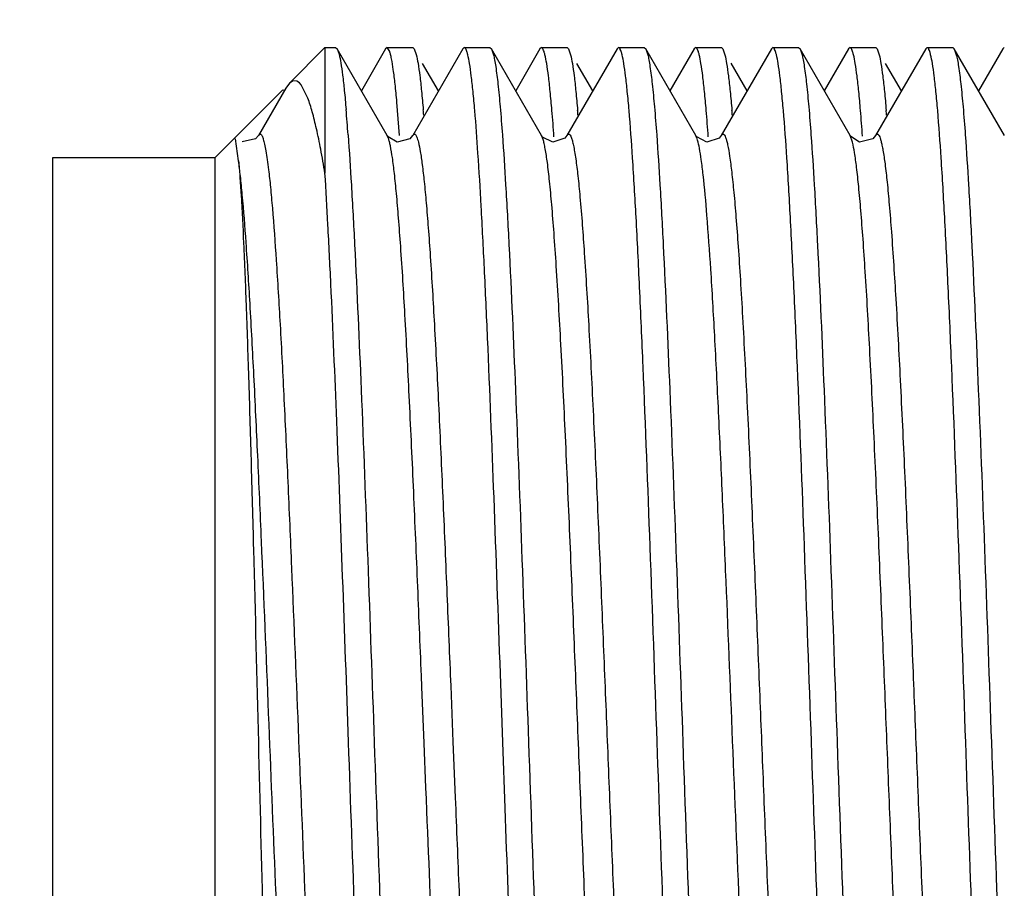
# Model space of a CAD drawing. Header units: inches. Extents: x 0 to 22, y 0 to 17.
# Tile 29 of 42: x 7.292 to 7.469, y 13.234 to 13.391. Entities that reach past the tile are written whole.
import ezdxf

# ---------------------------------------------------------------- set-up
doc = ezdxf.new("R2010")
doc.units = ezdxf.units.IN
doc.header["$LTSCALE"] = 1.21
doc.header["$MEASUREMENT"] = 0
doc.layers.get('0').update_dxf_attribs({"linetype": 'CONTINUOUS'})
doc.layers.add('DIMENSIONS', color=7, linetype='CONTINUOUS')
doc.styles.get("Standard").update_dxf_attribs({"font": 'txt', "width": 0.8})
doc.dimstyles.new('DIMSTYLE_4', dxfattribs={"dimtxt": 0.125, "dimasz": 0.18, "dimexe": 0.18, "dimexo": 0.0625, "dimgap": 0.09, "dimtad": 0, "dimtih": 1, "dimtoh": 1, "dimdec": 3, "dimzin": 4, "dimdsep": 46, "dimtxsty": 'STANDARD', "dimblk": '_FILLED', "dimblk1": '_FILLED', "dimblk2": '_FILLED', "dimcen": 0.09, "dimadec": 0, "dimazin": 0, "dimtp": 0.01, "dimtm": 0.01, "dimtfac": 1, "dimtdec": 3, "dimtofl": 0, "dimtmove": 0, "dimatfit": 3, "dimldrblk": '_FILLED', "dimfxl": 1, "dimtolj": 1, "dimtzin": 4, "dimarcsym": 0})

# ---------------------------------------------------------------- blocks, each defined once
blk = doc.blocks.new('_FILLED')
at = {"color": 0, "linetype": 'BYBLOCK'}
blk.add_solid([(0, 0), (-1, 0.1736111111), (-1, -0.1736111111)], dxfattribs=at)
blk = doc.blocks.new('*D20')
at = {"layer": 'DIMENSIONS', "color": 2, "linetype": 'CONTINUOUS'}
for p, q in [((6.4912480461, 13.57168055), (6.4912480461, 13.93168055)), ((7.6108822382, 13.57168055), (6.3662480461, 13.57168055)), ((7.6108822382, 12.79968055), (6.3662480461, 12.79968055)), ((6.4912480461, 12.79968055), (6.4912480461, 12.43968055))]:
    blk.add_line(p, q, dxfattribs=at)
at = {"layer": 'DIMENSIONS', "color": 2, "linetype": 'CONTINUOUS', "xscale": 0.18, "yscale": 0.18, "zscale": 0.18}
for p, rotation in [((6.4912480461, 13.57168055), 270), ((6.4912480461, 12.79968055), 90)]:
    blk.add_blockref('_FILLED', p, dxfattribs=dict(at, rotation=rotation))
at = {"layer": 'DIMENSIONS', "color": 2, "linetype": 'CONTINUOUS', "insert": (6.4912480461, 13.24818055), "char_height": 0.125, "width": 1.225, "attachment_point": 2, "line_spacing_factor": 0.9}
blk.add_mtext('.772{\\Ftxt.shx;\\W1.000000;\\H0.125000; }[19.61]', dxfattribs=at)

msp = doc.modelspace()

# ---------------------------------------------------------------- linework, layer by layer
at = {"color": 7, "linetype": 'CONTINUOUS'}
for p, q in [((7.3404032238, 13.3792446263), (7.3467891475, 13.38563055)), ((7.3467891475, 13.38563055), (7.3467891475, 13.363060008)), ((7.3467891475, 13.38563055), (7.3487096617, 13.38563055)), ((7.3487096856, 13.38563055), (7.3489797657, 13.3853974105)), ((7.3489796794, 13.3853974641), (7.3493222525, 13.3844327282)), ((7.3579991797, 13.3698091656), (7.3489801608, 13.3853974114)), ((7.3577092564, 13.3853974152), (7.3533447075, 13.3778533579)), ((7.3579798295, 13.38563055), (7.357709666, 13.3853974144)), ((7.3584463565, 13.3849357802), (7.3579797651, 13.3856285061)), ((7.3579798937, 13.38563055), (7.3625982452, 13.38563055)), ((7.3715981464, 13.3853974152), (7.3625791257, 13.3698091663)), ((7.3625983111, 13.38563055), (7.3628683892, 13.3853974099)), ((7.3628684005, 13.3853959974), (7.3632222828, 13.3843875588)), ((7.3718681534, 13.38563055), (7.371598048, 13.3853974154)), ((7.3718679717, 13.38563055), (7.3764880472, 13.38563055)), ((7.3764878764, 13.38563055), (7.3767580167, 13.3853974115)), ((7.376757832, 13.3853959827), (7.3771194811, 13.3843580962)), ((7.3857769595, 13.3698091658), (7.3767579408, 13.3853974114)), ((7.3854870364, 13.3853974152), (7.3811224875, 13.3778533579)), ((7.3857570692, 13.38563055), (7.3854869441, 13.3853974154)), ((7.3857568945, 13.38563055), (7.3903764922, 13.38563055)), ((7.3993759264, 13.3853974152), (7.3903569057, 13.3698091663)), ((7.3903764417, 13.38563055), (7.3906440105, 13.3854018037)), ((7.3906439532, 13.3854003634), (7.3910079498, 13.3843580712)), ((7.3996459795, 13.38563055), (7.3993758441, 13.3853974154)), ((7.3996458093, 13.38563055), (7.4042652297, 13.38563055)), ((7.4042652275, 13.38563055), (7.4045368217, 13.3853948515)), ((7.4045368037, 13.38539343), (7.4048969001, 13.3843571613)), ((7.4135564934, 13.3698077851), (7.4045382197, 13.3853948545)), ((7.4132668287, 13.3854064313), (7.4088994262, 13.3778565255)), ((7.4135351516, 13.38563055), (7.4132702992, 13.3854064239)), ((7.4135350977, 13.38563055), (7.4181544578, 13.38563055)), ((7.4271512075, 13.3853948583), (7.4181336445, 13.3698090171)), ((7.4181543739, 13.38563055), (7.4184192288, 13.3854064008)), ((7.4184191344, 13.3854049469), (7.4187858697, 13.3843581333)), ((7.4274242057, 13.38563055), (7.4271526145, 13.3853948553)), ((7.4274242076, 13.38563055), (7.4320433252, 13.38563055)), ((7.4320432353, 13.38563055), (7.4323107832, 13.385401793)), ((7.4413303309, 13.3698103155), (7.4323095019, 13.3854017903)), ((7.4323106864, 13.3854003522), (7.432674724, 13.3843580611)), ((7.4410465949, 13.3854017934), (7.4366780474, 13.3778507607)), ((7.4413129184, 13.38563055), (7.4410453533, 13.385401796)), ((7.4413128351, 13.38563055), (7.4459319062, 13.38563055)), ((7.4549334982, 13.385406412), (7.4459172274, 13.3698210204)), ((7.4459319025, 13.38563055), (7.4462034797, 13.3853948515)), ((7.446203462, 13.38539343), (7.4465635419, 13.3843571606)), ((7.4552017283, 13.38563055), (7.4549368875, 13.3854064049)), ((7.4552016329, 13.38563055), (7.4598213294, 13.38563055)), ((7.4598211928, 13.38563055), (7.4600859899, 13.385406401)), ((7.4600858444, 13.3854049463), (7.4604526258, 13.3843581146)), ((7.4691058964, 13.3698204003), (7.4600892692, 13.3854064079)), ((7.4688178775, 13.3853948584), (7.4644566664, 13.3778565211)), ((7.4690908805, 13.38563055), (7.4688193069, 13.3853948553)), ((7.3672335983, 13.3778533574), (7.3643741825, 13.3827953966)), ((7.3950106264, 13.3778520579), (7.3921496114, 13.3827968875)), ((7.4227899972, 13.3778565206), (7.4199243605, 13.3828099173)), ((7.4505660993, 13.3778565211), (7.4477088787, 13.3827948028)), ((7.3270391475, 13.36588055), (7.3392012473, 13.3780426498)), ((7.339727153, 13.3783217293), (7.3348019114, 13.3698101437)), ((7.3392014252, 13.3780428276), (7.339383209, 13.3779770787)), ((7.3404038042, 13.3792452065), (7.3397264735, 13.3783210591)), ((7.3410583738, 13.3796665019), (7.3404037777, 13.3792444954)), ((7.3417219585, 13.3796126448), (7.3410583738, 13.3796665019)), ((7.3422090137, 13.3792625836), (7.3417219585, 13.3796126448)), ((7.3424853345, 13.3789465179), (7.3422090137, 13.3792625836)), ((7.3437132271, 13.3765059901), (7.3424853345, 13.3789465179)), ((7.3602272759, 13.3698277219), (7.3597421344, 13.3758316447)), ((7.3305930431, 13.3693401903), (7.3305021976, 13.3693435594)), ((7.3312328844, 13.3652350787), (7.3306611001, 13.3692192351)), ((7.3580215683, 13.3697716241), (7.3579970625, 13.3698128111)), ((7.3858116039, 13.3697519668), (7.3857752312, 13.3698121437)), ((7.4135804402, 13.3697662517), (7.4135526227, 13.3698128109)), ((7.4459056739, 13.3698006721), (7.4459172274, 13.3698210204)), ((7.2977891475, 13.36588055), (7.3270391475, 13.36588055)), ((7.2977891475, 13.1553970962), (7.2977891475, 13.3658640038)), ((7.3270391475, 13.15538055), (7.3270391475, 13.36588055)), ((7.3788130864, 13.26063055), (7.3783764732, 13.2729446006)), ((7.3792334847, 13.2487537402), (7.3788130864, 13.26063055))]:
    msp.add_line(p, q, dxfattribs=at)
at = {"color": 9, "linetype": 'CONTINUOUS'}
for p, q in [((7.3582201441, 13.3692912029), (7.3579991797, 13.3698091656)), ((7.3860655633, 13.3690786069), (7.3857769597, 13.3698091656)), ((7.4417514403, 13.3685978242), (7.4413312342, 13.3698113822)), ((7.3642338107, 13.2705603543), (7.3641519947, 13.2725753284)), ((7.3693406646, 13.2727594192), (7.369421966, 13.2707574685)), ((7.3646423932, 13.2604604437), (7.3642338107, 13.2705603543)), ((7.369421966, 13.2707574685), (7.3698299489, 13.2606732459)), ((7.3649673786, 13.2524237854), (7.3646423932, 13.2604604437)), ((7.3698299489, 13.2606732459), (7.3702352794, 13.2506540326)), ((7.3650474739, 13.2504483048), (7.3649673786, 13.2524237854)), ((7.3651368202, 13.2482485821), (7.3650474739, 13.2504483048)), ((7.3702352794, 13.2506540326), (7.3703219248, 13.2485203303))]:
    msp.add_line(p, q, dxfattribs=at)
at = {"color": 7, "linetype": 'CONTINUOUS'}
for points in [[(7.3347956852, 13.3697992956), (7.3342807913, 13.3692067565), (7.3318564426, 13.3686514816)], [(7.3625749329, 13.3698018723), (7.3620858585, 13.3692297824), (7.3597974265, 13.3686173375), (7.3581649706, 13.3695680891), (7.3580215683, 13.3697716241)], [(7.3903540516, 13.3698042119), (7.3899782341, 13.3693339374), (7.3878110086, 13.3685857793), (7.3859751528, 13.369528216), (7.3858116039, 13.3697519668)], [(7.4181317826, 13.3698041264), (7.4177574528, 13.3693353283), (7.4155553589, 13.3685890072), (7.4137373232, 13.3695471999), (7.4135804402, 13.3697662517)], [(7.4459070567, 13.369799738), (7.4454127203, 13.3692242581), (7.4430185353, 13.3686397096), (7.4414594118, 13.3696184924), (7.4413339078, 13.3698067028)]]:
    msp.add_lwpolyline(points, dxfattribs=at)
for centre, radius, start, end in [((7.0074155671, 13.3451808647), 0.3444239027, 4.1232801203, 4.8849048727), ((7.0736354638, 13.349584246), 0.2919072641, 4.6991219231, 4.8773827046), ((6.9983560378, 13.3415295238), 0.3906730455, 4.1173186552, 4.816884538), ((7.1005313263, 13.349503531), 0.2927942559, 4.6983203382, 4.864843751), ((7.0279831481, 13.3417018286), 0.3888172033, 4.113338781, 4.8144410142), ((7.128974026, 13.3495638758), 0.2921270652, 4.6975444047, 4.8641381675), ((7.0576071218, 13.3418396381), 0.3869656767, 4.1264817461, 4.8170805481), ((7.1553567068, 13.3494414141), 0.2935263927, 4.6990518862, 4.8643630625)]:
    msp.add_arc(centre, radius, start, end, dxfattribs=at)
for points, knots in [([(7.3724992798, 13.3843583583), (7.3724529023, 13.3845452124), (7.372363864, 13.3848682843), (7.372229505, 13.3852333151), (7.3721133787, 13.3854426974), (7.3720227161, 13.3855651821), (7.3719272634, 13.3856283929), (7.371868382, 13.3856283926)], [0, 0, 0, 0, 0.3934999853, 0.6844620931, 0.7932920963, 0.8796519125, 1, 1, 1, 1]), ([(7.3863882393, 13.3843583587), (7.3863418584, 13.3845452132), (7.3862528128, 13.3848682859), (7.3861184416, 13.3852333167), (7.3860023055, 13.3854426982), (7.3859116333, 13.3855651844), (7.3858161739, 13.3856283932), (7.3857572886, 13.3856283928)], [0, 0, 0, 0, 0.3934948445, 0.6844549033, 0.7932852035, 0.8796463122, 1, 1, 1, 1]), ([(7.4002771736, 13.3843583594), (7.4002307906, 13.3845452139), (7.4001417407, 13.384868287), (7.4000073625, 13.3852333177), (7.3998912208, 13.3854426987), (7.3998005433, 13.3855651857), (7.3997050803, 13.3856283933), (7.399646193, 13.3856283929)], [0, 0, 0, 0, 0.3934920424, 0.6844510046, 0.7932814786, 0.8796432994, 1, 1, 1, 1]), ([(7.4141664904, 13.3843583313), (7.4141200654, 13.3845451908), (7.4140309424, 13.3848682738), (7.4138964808, 13.3852333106), (7.4137802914, 13.3854426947), (7.4136895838, 13.3855651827), (7.4135941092, 13.3856283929), (7.4135352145, 13.3856283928)], [0, 0, 0, 0, 0.3934839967, 0.6844426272, 0.7932752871, 0.87964019, 1, 1, 1, 1]), ([(7.4280553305, 13.3843593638), (7.4280089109, 13.3845460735), (7.4279197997, 13.3848688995), (7.427785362, 13.3852336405), (7.427669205, 13.3854428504), (7.4275785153, 13.3855652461), (7.4274830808, 13.3856283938), (7.4274242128, 13.3856283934)], [0, 0, 0, 0, 0.3934571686, 0.6844051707, 0.7932394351, 0.8796111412, 1, 1, 1, 1]), ([(7.4419441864, 13.384358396), (7.4418977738, 13.3845452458), (7.441808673, 13.3848683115), (7.4416742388, 13.3852333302), (7.4415580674, 13.3854427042), (7.4414673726, 13.3855651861), (7.4413719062, 13.3856283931), (7.4413130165, 13.3856283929)], [0, 0, 0, 0, 0.3934867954, 0.6844458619, 0.7932779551, 0.8796419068, 1, 1, 1, 1]), ([(7.4558329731, 13.3843583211), (7.4557865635, 13.3845451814), (7.4556974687, 13.3848682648), (7.4555630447, 13.3852333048), (7.4554468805, 13.385442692), (7.4553561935, 13.3855651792), (7.4552607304, 13.3856283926), (7.4552018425, 13.3856283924)], [0, 0, 0, 0, 0.393493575, 0.6844552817, 0.7932869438, 0.8796491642, 1, 1, 1, 1]), ([(7.3493222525, 13.3844327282), (7.3494533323, 13.3839204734), (7.3496870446, 13.3826773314), (7.3499929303, 13.3804985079), (7.3503015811, 13.3777071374), (7.3504913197, 13.3756422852), (7.3505884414, 13.3745100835)], [0, 0, 0, 0, 0.158469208, 0.3785643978, 0.6594331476, 1, 1, 1, 1]), ([(7.3597421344, 13.3758316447), (7.3596435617, 13.3769129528), (7.3594523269, 13.3788649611), (7.3591369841, 13.381468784), (7.3588609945, 13.3832356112), (7.3586273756, 13.3843188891), (7.358508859, 13.3847497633), (7.3584463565, 13.3849357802)], [0, 0, 0, 0, 0.3537791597, 0.6389912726, 0.8545824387, 0.9360610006, 1, 1, 1, 1]), ([(7.3632222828, 13.3843875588), (7.3633526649, 13.3838688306), (7.3635858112, 13.3826138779), (7.3638911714, 13.3804184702), (7.3641992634, 13.377612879), (7.3643887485, 13.3755393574), (7.3644857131, 13.3744032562)], [0, 0, 0, 0, 0.159333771, 0.3797396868, 0.6603290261, 1, 1, 1, 1]), ([(7.3737603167, 13.3743349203), (7.3736633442, 13.3754734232), (7.3734739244, 13.3775523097), (7.3731663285, 13.3803668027), (7.3728616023, 13.3825728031), (7.3726290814, 13.3838353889), (7.3724992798, 13.3843583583)], [0, 0, 0, 0, 0.3390925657, 0.6194904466, 0.8400913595, 1, 1, 1, 1]), ([(7.3771194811, 13.3843580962), (7.3771966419, 13.3840479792), (7.3773434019, 13.3833401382), (7.3776327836, 13.3815883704), (7.377975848, 13.3787758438), (7.3783677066, 13.3746735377), (7.3786059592, 13.371614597), (7.3787286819, 13.3699276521)], [0, 0, 0, 0, 0.0659816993, 0.1491575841, 0.3665489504, 0.6507779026, 1, 1, 1, 1]), ([(7.3876492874, 13.3743349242), (7.3875523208, 13.375473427), (7.3873629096, 13.3775523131), (7.3870553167, 13.3803668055), (7.3867505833, 13.3825728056), (7.3865180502, 13.3838353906), (7.3863882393, 13.3843583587)], [0, 0, 0, 0, 0.3390923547, 0.6194901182, 0.8400910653, 1, 1, 1, 1]), ([(7.3910079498, 13.3843580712), (7.3911379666, 13.3838350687), (7.3913709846, 13.3825724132), (7.391676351, 13.3803662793), (7.3919844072, 13.3775516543), (7.3921738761, 13.3754726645), (7.3922707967, 13.3743341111)], [0, 0, 0, 0, 0.1599211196, 0.3805264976, 0.6609202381, 1, 1, 1, 1]), ([(7.4015382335, 13.3743349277), (7.4014412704, 13.3754734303), (7.4012518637, 13.377552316), (7.400944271, 13.380366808), (7.4006395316, 13.3825728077), (7.4004069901, 13.383835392), (7.4002771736, 13.3843583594)], [0, 0, 0, 0, 0.3390922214, 0.6194899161, 0.8400908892, 1, 1, 1, 1]), ([(7.4048969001, 13.3843571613), (7.4049739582, 13.384046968), (7.4051204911, 13.3833389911), (7.405409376, 13.3815870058), (7.4057518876, 13.3787743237), (7.4061434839, 13.3746719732), (7.4063820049, 13.3716130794), (7.4065049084, 13.3699261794)], [0, 0, 0, 0, 0.0659903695, 0.1491722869, 0.3665683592, 0.6507924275, 1, 1, 1, 1]), ([(7.4154285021, 13.3743348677), (7.4153315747, 13.3754733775), (7.4151421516, 13.3775522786), (7.4148343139, 13.3803667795), (7.4145292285, 13.3825727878), (7.41429642, 13.3838353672), (7.4141664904, 13.3843583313)], [0, 0, 0, 0, 0.3390876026, 0.6194838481, 0.8400864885, 1, 1, 1, 1]), ([(7.4187858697, 13.3843581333), (7.418915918, 13.3838351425), (7.4191490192, 13.3825725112), (7.4194544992, 13.3803664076), (7.419762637, 13.3775518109), (7.4199521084, 13.3754728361), (7.4200490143, 13.3743342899)], [0, 0, 0, 0, 0.1599211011, 0.3805266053, 0.6609203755, 1, 1, 1, 1]), ([(7.4293176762, 13.3743380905), (7.4292207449, 13.3754764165), (7.429031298, 13.3775549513), (7.4287233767, 13.3803689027), (7.4284181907, 13.3825743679), (7.4281853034, 13.3838365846), (7.4280553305, 13.3843593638)], [0, 0, 0, 0, 0.3391044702, 0.6195062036, 0.84010311, 1, 1, 1, 1]), ([(7.432674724, 13.3843580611), (7.4327518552, 13.3840478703), (7.4328985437, 13.3833398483), (7.4331877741, 13.3815875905), (7.4335306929, 13.378774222), (7.433922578, 13.3746706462), (7.4341610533, 13.3716107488), (7.434283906, 13.3699232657)], [0, 0, 0, 0, 0.0659755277, 0.1491471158, 0.3665354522, 0.6507683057, 1, 1, 1, 1]), ([(7.4432059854, 13.3743350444), (7.443109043, 13.3754735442), (7.4429196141, 13.3775524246), (7.4426118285, 13.3803668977), (7.4423068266, 13.3825728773), (7.4420740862, 13.3838354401), (7.4419441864, 13.384358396)], [0, 0, 0, 0, 0.3390898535, 0.6194868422, 0.8400887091, 1, 1, 1, 1]), ([(7.4465635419, 13.3843571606), (7.4466934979, 13.3838340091), (7.4469263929, 13.3825710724), (7.4472315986, 13.3803645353), (7.4475395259, 13.3775495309), (7.4477289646, 13.3754702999), (7.4478258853, 13.3743316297)], [0, 0, 0, 0, 0.1599362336, 0.3805467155, 0.6609354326, 1, 1, 1, 1]), ([(7.4570947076, 13.3743348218), (7.4569977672, 13.3754733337), (7.4568083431, 13.3775522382), (7.4565005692, 13.3803667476), (7.4561955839, 13.3825727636), (7.4559628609, 13.3838353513), (7.4558329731, 13.3843583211)], [0, 0, 0, 0, 0.3390887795, 0.6194854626, 0.8400877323, 1, 1, 1, 1]), ([(7.4604526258, 13.3843581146), (7.4605297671, 13.3840479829), (7.4606764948, 13.3833401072), (7.4609658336, 13.3815882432), (7.4613088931, 13.3787755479), (7.4617008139, 13.3746729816), (7.4619391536, 13.3716138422), (7.4620619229, 13.3699267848)], [0, 0, 0, 0, 0.0659796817, 0.1491543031, 0.3665449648, 0.6507751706, 1, 1, 1, 1]), ([(7.3467891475, 13.363060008), (7.3465514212, 13.3644879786), (7.3460820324, 13.3671492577), (7.3453274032, 13.370829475), (7.3445721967, 13.3738938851), (7.344009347, 13.3757123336), (7.3437132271, 13.3765059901)], [0, 0, 0, 0, 0.3144908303, 0.5870248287, 0.8159707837, 1, 1, 1, 1]), ([(7.3783764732, 13.2729446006), (7.3780004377, 13.2835092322), (7.3772747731, 13.3036365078), (7.3763187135, 13.327965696), (7.3755270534, 13.3454501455), (7.3749607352, 13.3565482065), (7.3743957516, 13.3660175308), (7.3739793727, 13.3717630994), (7.3737603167, 13.3743349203)], [0, 0, 0, 0, 0.3124477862, 0.5952720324, 0.7196279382, 0.8297490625, 0.9237115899, 1, 1, 1, 1]), ([(7.4065908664, 13.26063055), (7.4061753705, 13.2723696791), (7.4053765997, 13.2948980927), (7.4043365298, 13.3221839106), (7.4034722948, 13.3419339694), (7.4028541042, 13.3544600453), (7.4022376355, 13.3650779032), (7.4017807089, 13.3714878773), (7.4015382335, 13.3743349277)], [0, 0, 0, 0, 0.3095974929, 0.5941464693, 0.7196801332, 0.8306390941, 0.9246897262, 1, 1, 1, 1]), ([(7.4343686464, 13.26063055), (7.43394651, 13.2723700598), (7.4331595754, 13.2948999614), (7.4321157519, 13.3221868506), (7.4312498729, 13.3419374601), (7.4306316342, 13.3544636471), (7.4300162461, 13.3650813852), (7.4295600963, 13.3714911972), (7.4293176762, 13.3743380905)], [0, 0, 0, 0, 0.3096054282, 0.5941585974, 0.7196923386, 0.8306495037, 0.9246960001, 1, 1, 1, 1]), ([(7.4621464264, 13.26063055), (7.4617379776, 13.2723699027), (7.460930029, 13.2948979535), (7.4598929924, 13.3221838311), (7.4590284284, 13.3419338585), (7.4584095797, 13.3544598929), (7.4577935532, 13.3650777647), (7.4573371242, 13.3714877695), (7.4570947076, 13.3743348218)], [0, 0, 0, 0, 0.3095972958, 0.5941461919, 0.7196799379, 0.8306390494, 0.9246897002, 1, 1, 1, 1]), ([(7.3509479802, 13.3699458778), (7.3511668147, 13.3669445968), (7.3515876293, 13.3603490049), (7.3524093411, 13.3450564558), (7.3533887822, 13.3225769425), (7.3545194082, 13.2927335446), (7.3552665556, 13.2715876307), (7.3556541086, 13.26063055)], [0, 0, 0, 0, 0.0825048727, 0.1811929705, 0.4198792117, 0.699400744, 1, 1, 1, 1]), ([(7.3787286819, 13.3699276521), (7.3789470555, 13.3669258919), (7.379366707, 13.36032985), (7.3801877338, 13.3450379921), (7.381169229, 13.3225621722), (7.3822990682, 13.292725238), (7.3830447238, 13.2715846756), (7.3834318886, 13.26063055)], [0, 0, 0, 0, 0.0825309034, 0.1812337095, 0.4199299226, 0.6994316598, 1, 1, 1, 1]), ([(7.4065049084, 13.3699261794), (7.4067236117, 13.3669243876), (7.4071442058, 13.3603283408), (7.407966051, 13.3450365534), (7.4089448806, 13.3225608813), (7.410073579, 13.2927244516), (7.4108285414, 13.2715846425), (7.4112096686, 13.26063055)], [0, 0, 0, 0, 0.0825334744, 0.1812377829, 0.4199343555, 0.6994345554, 1, 1, 1, 1]), ([(7.434283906, 13.3699232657), (7.4345024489, 13.3669213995), (7.4349225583, 13.3603252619), (7.4357433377, 13.3450335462), (7.4367241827, 13.3225585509), (7.4378558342, 13.2927232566), (7.4385935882, 13.27158371), (7.4389874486, 13.26063055)], [0, 0, 0, 0, 0.0825374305, 0.181244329, 0.4199423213, 0.6994395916, 1, 1, 1, 1]), ([(7.4620619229, 13.3699267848), (7.4622803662, 13.3669250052), (7.4627001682, 13.3603289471), (7.4635211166, 13.3450371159), (7.4645020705, 13.3225614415), (7.4656322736, 13.2927248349), (7.4663778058, 13.2715845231), (7.4667652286, 13.26063055)], [0, 0, 0, 0, 0.0825322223, 0.1812358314, 0.4199323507, 0.6994332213, 1, 1, 1, 1]), ([(7.3312328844, 13.3652350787), (7.3313190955, 13.364328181), (7.331482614, 13.3622887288), (7.331803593, 13.3573479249), (7.332185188, 13.3496320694), (7.3326227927, 13.3386802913), (7.3330564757, 13.3256916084), (7.3334913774, 13.3110016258), (7.3340893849, 13.289124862), (7.3345122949, 13.2721858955), (7.3347989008, 13.26063055)], [0, 0, 0, 0, 0.0261093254, 0.058633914, 0.1419024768, 0.2475095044, 0.3727671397, 0.5143697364, 0.6687160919, 1, 1, 1, 1]), ([(7.3510353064, 13.26063055), (7.3506848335, 13.2705392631), (7.3500042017, 13.2897889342), (7.3489764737, 13.3172747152), (7.3480891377, 13.3384055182), (7.347355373, 13.3532990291), (7.3469812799, 13.359956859), (7.3467891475, 13.363060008)], [0, 0, 0, 0, 0.2901369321, 0.563648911, 0.8048697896, 0.9090196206, 1, 1, 1, 1]), ([(7.3347989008, 13.26063055), (7.3350684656, 13.2497622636), (7.3355825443, 13.228854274), (7.3363553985, 13.1995578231), (7.3370204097, 13.1777725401), (7.3375823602, 13.1633188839), (7.3378696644, 13.1572533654), (7.3380213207, 13.1545455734)], [0, 0, 0, 0, 0.3072920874, 0.5911530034, 0.8283680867, 0.9233429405, 1, 1, 1, 1]), ([(7.3557387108, 13.1513270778), (7.3555203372, 13.1543286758), (7.3551007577, 13.1609245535), (7.3542798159, 13.1762166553), (7.3532980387, 13.1986936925), (7.3521677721, 13.2285329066), (7.3514227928, 13.2496753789), (7.3510353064, 13.26063055)], [0, 0, 0, 0, 0.0825216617, 0.1812185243, 0.4199120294, 0.6994202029, 1, 1, 1, 1]), ([(7.3556541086, 13.26063055), (7.356069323, 13.2488914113), (7.3568685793, 13.2263630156), (7.3579084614, 13.1990771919), (7.3587726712, 13.179327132), (7.3593908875, 13.1668010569), (7.3600073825, 13.1561831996), (7.3604643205, 13.1497732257), (7.3607067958, 13.1469261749)], [0, 0, 0, 0, 0.3095974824, 0.5941464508, 0.7196801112, 0.8306390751, 0.9246897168, 1, 1, 1, 1]), ([(7.3834318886, 13.26063055), (7.3838468, 13.2488913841), (7.3846449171, 13.2263629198), (7.3856851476, 13.1990770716), (7.3865502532, 13.1793270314), (7.3871687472, 13.1668009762), (7.3877844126, 13.1561831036), (7.3882406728, 13.1497731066), (7.3884830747, 13.1469260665)], [0, 0, 0, 0, 0.3095978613, 0.5941470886, 0.7196808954, 0.8306398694, 0.9246901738, 1, 1, 1, 1]), ([(7.4112957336, 13.1513247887), (7.4110770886, 13.1543263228), (7.4106567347, 13.1609221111), (7.4098353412, 13.1762142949), (7.408855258, 13.1986918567), (7.4077249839, 13.2285318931), (7.4069786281, 13.2496750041), (7.4065908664, 13.26063055)], [0, 0, 0, 0, 0.0825186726, 0.1812134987, 0.4199057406, 0.6994161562, 1, 1, 1, 1]), ([(7.4112096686, 13.26063055), (7.4116181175, 13.248891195), (7.4124259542, 13.2263631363), (7.4134630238, 13.199077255), (7.4143276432, 13.1793272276), (7.4149465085, 13.1668011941), (7.4155624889, 13.1561833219), (7.4160188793, 13.1497733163), (7.416261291, 13.1469262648)], [0, 0, 0, 0, 0.3095973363, 0.5941462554, 0.7196800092, 0.8306391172, 0.9246897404, 1, 1, 1, 1]), ([(7.4390729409, 13.1513290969), (7.4388543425, 13.1543307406), (7.4384341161, 13.1609266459), (7.4376131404, 13.1762186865), (7.4366322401, 13.1986953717), (7.4355005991, 13.2285338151), (7.4347625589, 13.2496759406), (7.4343686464, 13.26063055)], [0, 0, 0, 0, 0.0825248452, 0.1812236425, 0.4199178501, 0.6994239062, 1, 1, 1, 1]), ([(7.4389874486, 13.26063055), (7.4394095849, 13.2488910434), (7.4401966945, 13.2263611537), (7.4412403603, 13.199074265), (7.4421061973, 13.1793236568), (7.4427244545, 13.1667974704), (7.4433399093, 13.156179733), (7.4437961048, 13.1497699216), (7.4440385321, 13.1469230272)], [0, 0, 0, 0, 0.3096053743, 0.5941585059, 0.719692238, 0.8306494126, 0.9246959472, 1, 1, 1, 1]), ([(7.466851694, 13.1513292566), (7.4666329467, 13.154330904), (7.466212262, 13.1609267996), (7.4653902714, 13.1762187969), (7.4644114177, 13.1986955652), (7.4632827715, 13.228534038), (7.4625275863, 13.2496755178), (7.4621464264, 13.26063055)], [0, 0, 0, 0, 0.0825253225, 0.181224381, 0.4199184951, 0.6994243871, 1, 1, 1, 1]), ([(7.4667652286, 13.26063055), (7.4671804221, 13.2488913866), (7.4679793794, 13.2263629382), (7.4690195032, 13.1990770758), (7.4698837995, 13.1793269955), (7.4705019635, 13.1668009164), (7.4711182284, 13.156183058), (7.4715750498, 13.1497730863), (7.4718175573, 13.1469260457)], [0, 0, 0, 0, 0.3095978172, 0.5941469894, 0.7196806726, 0.830639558, 0.9246899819, 1, 1, 1, 1]), ([(7.383516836, 13.1513250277), (7.3833197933, 13.154032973), (7.3829388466, 13.1599442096), (7.3821915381, 13.1735503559), (7.3812935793, 13.1934757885), (7.3802584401, 13.2200412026), (7.3795827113, 13.238911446), (7.3792334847, 13.2487537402)], [0, 0, 0, 0, 0.0835188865, 0.1822059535, 0.4191643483, 0.6970522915, 1, 1, 1, 1])]:
    msp.add_open_spline(points, degree=3, knots=knots, dxfattribs=at)
at = {"color": 9, "linetype": 'CONTINUOUS'}
for points, knots in [([(7.3348013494, 13.3698091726), (7.3348334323, 13.3698646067), (7.3348951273, 13.3699571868), (7.3350077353, 13.3700590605), (7.3351370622, 13.3700858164), (7.3352598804, 13.370023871), (7.3353689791, 13.3698971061), (7.3354782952, 13.3697053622), (7.3355885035, 13.3694435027), (7.3357006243, 13.3691087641), (7.3358141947, 13.3686987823), (7.3359790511, 13.3679989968), (7.3361810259, 13.3669229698), (7.3364149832, 13.3653868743), (7.336559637, 13.3642530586), (7.3366338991, 13.3636316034)], [0, 0, 0, 0, 0.0268333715, 0.0464662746, 0.0620565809, 0.0787918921, 0.1011712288, 0.1315041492, 0.1709130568, 0.2200359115, 0.2793088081, 0.3490842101, 0.5211826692, 0.7377881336, 1, 1, 1, 1]), ([(7.3641519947, 13.2725753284), (7.3639203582, 13.2782747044), (7.3634540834, 13.2896556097), (7.3627353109, 13.306447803), (7.3619982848, 13.3224144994), (7.361252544, 13.3368026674), (7.36060234, 13.3474850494), (7.3600675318, 13.3547511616), (7.3596959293, 13.3591216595), (7.3593324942, 13.3627341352), (7.3589764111, 13.3655863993), (7.3586693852, 13.3674908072), (7.3584139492, 13.3686417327), (7.3582863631, 13.3690954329), (7.3582201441, 13.3692912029)], [0, 0, 0, 0, 0.1764962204, 0.3524443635, 0.5200610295, 0.6710633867, 0.7982396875, 0.8511978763, 0.8964962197, 0.9339576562, 0.9635292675, 0.9854339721, 0.9936053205, 1, 1, 1, 1]), ([(7.3625791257, 13.3698091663), (7.3626151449, 13.3698714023), (7.3626828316, 13.3699729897), (7.3628189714, 13.3700803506), (7.3629762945, 13.3700713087), (7.3631083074, 13.3699522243), (7.3632319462, 13.3697568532), (7.3633578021, 13.3694696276), (7.3634857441, 13.3690880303), (7.3635639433, 13.3687990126), (7.3636041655, 13.3686383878)], [0, 0, 0, 0, 0.1034632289, 0.1759373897, 0.2365323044, 0.3124555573, 0.4209725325, 0.5695110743, 0.7617511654, 1, 1, 1, 1]), ([(7.3903569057, 13.3698091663), (7.3903853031, 13.369858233), (7.3904404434, 13.3699421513), (7.3905364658, 13.3700377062), (7.3906411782, 13.370082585), (7.3907495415, 13.3700642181), (7.3908484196, 13.3699893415), (7.3909930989, 13.3698013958), (7.3911601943, 13.3694182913), (7.3913517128, 13.3687930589), (7.3915474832, 13.3679373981), (7.3917477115, 13.3668459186), (7.3918712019, 13.3660365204), (7.3919346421, 13.3655916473)], [0, 0, 0, 0, 0.0328037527, 0.0578283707, 0.0775123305, 0.0961129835, 0.118419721, 0.1476458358, 0.2326597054, 0.3578840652, 0.5263313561, 0.7399770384, 1, 1, 1, 1]), ([(7.4148746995, 13.362736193), (7.4147726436, 13.3636460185), (7.4145778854, 13.3652500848), (7.4142539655, 13.3673319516), (7.4139745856, 13.3686693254), (7.4137371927, 13.3694228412), (7.4136188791, 13.3696979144), (7.4135559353, 13.3698070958)], [0, 0, 0, 0, 0.3806535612, 0.6716267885, 0.8761243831, 0.9476018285, 1, 1, 1, 1]), ([(7.4181334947, 13.3698071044), (7.418162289, 13.3698570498), (7.4182181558, 13.3699422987), (7.4183157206, 13.3700391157), (7.4184226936, 13.3700833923), (7.4185329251, 13.3700618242), (7.4186329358, 13.369982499), (7.4187799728, 13.3697856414), (7.4188604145, 13.3695944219), (7.4189144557, 13.3694518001)], [0, 0, 0, 0, 0.1395194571, 0.2455031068, 0.3287297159, 0.4080312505, 0.5042200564, 0.6308990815, 1, 1, 1, 1]), ([(7.4189144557, 13.3694518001), (7.4189833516, 13.3692699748), (7.4191148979, 13.3688400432), (7.4193785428, 13.3677237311), (7.4196930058, 13.36583638), (7.4200582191, 13.3629730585), (7.4204312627, 13.359305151), (7.4208131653, 13.354834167), (7.4212002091, 13.3495807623), (7.4215909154, 13.3435859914), (7.422137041, 13.3342994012), (7.4227988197, 13.3214162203), (7.4235555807, 13.3049049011), (7.4242916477, 13.2875951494), (7.4250010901, 13.2702146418), (7.4256999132, 13.2528665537), (7.4264072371, 13.2354936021), (7.4271404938, 13.2181501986), (7.4278955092, 13.2015157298), (7.4286603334, 13.1864186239), (7.4294237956, 13.1736056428), (7.430087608, 13.164633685), (7.4306389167, 13.1589913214), (7.430914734, 13.1567059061), (7.4310576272, 13.1557004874)], [0, 0, 0, 0, 0.0027234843, 0.0062866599, 0.0160622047, 0.0295006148, 0.0467175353, 0.0676969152, 0.0923518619, 0.1204987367, 0.1518418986, 0.2226511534, 0.3011865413, 0.3833546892, 0.4653239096, 0.5448342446, 0.6265426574, 0.7088646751, 0.7879762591, 0.8597776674, 0.9205951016, 0.9677625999, 0.9857758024, 1, 1, 1, 1]), ([(7.4459185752, 13.3698196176), (7.4459430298, 13.369861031), (7.4459908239, 13.3699333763), (7.4460718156, 13.3700190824), (7.4461558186, 13.3700694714), (7.4462795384, 13.3700832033), (7.4463979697, 13.3699982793), (7.4464932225, 13.3698725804), (7.4466131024, 13.3696624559), (7.4467553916, 13.3692970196), (7.4469196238, 13.3687350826), (7.4470864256, 13.3680083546), (7.4471890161, 13.3674666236), (7.4472417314, 13.3671677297)], [0, 0, 0, 0, 0.0403491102, 0.0724694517, 0.0982475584, 0.1209116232, 0.1728929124, 0.2092753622, 0.2545394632, 0.3747104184, 0.537516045, 0.7453722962, 1, 1, 1, 1]), ([(7.3636041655, 13.3686383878), (7.3637432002, 13.3680831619), (7.3639980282, 13.3667342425), (7.3643364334, 13.3643538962), (7.3646833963, 13.3612700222), (7.3650380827, 13.3574777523), (7.3653989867, 13.3529842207), (7.3659138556, 13.3456781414), (7.3665416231, 13.3350978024), (7.3672621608, 13.3209931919), (7.3679734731, 13.3054815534), (7.3686670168, 13.2892443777), (7.3691171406, 13.2782581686), (7.3693406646, 13.2727594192)], [0, 0, 0, 0, 0.0178694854, 0.0428072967, 0.0750623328, 0.1147414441, 0.1617172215, 0.2157993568, 0.3434022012, 0.4926100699, 0.6567205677, 0.8281861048, 1, 1, 1, 1]), ([(7.3986874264, 13.1524425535), (7.3985283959, 13.1530366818), (7.3982449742, 13.1545212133), (7.39787068, 13.1571867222), (7.3974863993, 13.1607190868), (7.3970919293, 13.1651219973), (7.3966906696, 13.1703804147), (7.3961182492, 13.1789606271), (7.3954245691, 13.1913398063), (7.394632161, 13.2076895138), (7.3938558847, 13.2253710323), (7.3931068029, 13.2434576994), (7.3923773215, 13.2615249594), (7.3916468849, 13.2795929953), (7.3908948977, 13.2976732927), (7.3901165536, 13.3152643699), (7.3893232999, 13.3314327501), (7.3886289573, 13.343606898), (7.3880562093, 13.3519878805), (7.3876557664, 13.3570795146), (7.3872636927, 13.3613106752), (7.3868798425, 13.3646698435), (7.3865485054, 13.3669240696), (7.3862739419, 13.3682964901), (7.3861366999, 13.3688417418), (7.3860655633, 13.3690786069)], [0, 0, 0, 0, 0.0084988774, 0.0208485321, 0.0371983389, 0.0575882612, 0.0819327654, 0.1100698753, 0.1764150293, 0.25325658, 0.3362599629, 0.4209787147, 0.5033982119, 0.5861226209, 0.6708526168, 0.7534535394, 0.829438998, 0.8945404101, 0.9219491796, 0.945518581, 0.9651144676, 0.9806629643, 0.9922374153, 0.9965824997, 1, 1, 1, 1]), ([(7.4539931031, 13.1535487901), (7.4538455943, 13.1543036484), (7.4535693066, 13.1560897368), (7.4531992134, 13.1591859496), (7.4528209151, 13.1631000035), (7.4524343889, 13.1678260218), (7.4520433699, 13.1733362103), (7.4514905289, 13.1820958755), (7.4508201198, 13.1945001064), (7.4500532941, 13.2106658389), (7.4493038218, 13.22792961), (7.4485812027, 13.245458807), (7.4478757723, 13.2629438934), (7.4471678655, 13.2804345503), (7.4464378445, 13.2979575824), (7.4456828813, 13.3150134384), (7.4449134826, 13.3307485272), (7.444240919, 13.3426603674), (7.4436870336, 13.350935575), (7.4432980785, 13.3560356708), (7.4429153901, 13.3603338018), (7.4425418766, 13.3638151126), (7.4421775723, 13.3664821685), (7.4419028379, 13.3679847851), (7.4417514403, 13.3685978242)], [0, 0, 0, 0, 0.0107086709, 0.0251488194, 0.0434138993, 0.0654535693, 0.0911677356, 0.120323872, 0.1876561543, 0.2641208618, 0.3456517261, 0.4282454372, 0.5083869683, 0.5892944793, 0.6719670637, 0.7525715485, 0.826994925, 0.8913076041, 0.918680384, 0.9424674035, 0.9625205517, 0.9787591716, 0.9912082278, 1, 1, 1, 1]), ([(7.3919346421, 13.3655916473), (7.3920775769, 13.3645893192), (7.3923534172, 13.362310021), (7.392904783, 13.356679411), (7.3935685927, 13.3477206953), (7.3943320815, 13.3349210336), (7.3950970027, 13.3198330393), (7.3958521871, 13.3032029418), (7.3965856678, 13.2858591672), (7.3972931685, 13.2684839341), (7.3979920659, 13.2511338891), (7.39870148, 13.2337518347), (7.3994374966, 13.2164384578), (7.4001942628, 13.199919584), (7.4008560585, 13.1870278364), (7.4014022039, 13.1777328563), (7.4017929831, 13.1717309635), (7.4021801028, 13.1664701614), (7.4025621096, 13.1619916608), (7.4029352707, 13.1583163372), (7.4033006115, 13.1554458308), (7.4036152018, 13.1535527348), (7.4038788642, 13.1524320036), (7.4040104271, 13.1519999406), (7.4040793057, 13.1518170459)], [0, 0, 0, 0, 0.0141798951, 0.0321488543, 0.0792325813, 0.1399794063, 0.2117296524, 0.2908128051, 0.3731282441, 0.4548507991, 0.5343593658, 0.6163174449, 0.6984938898, 0.7770566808, 0.8479109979, 0.8792820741, 0.9074592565, 0.9321465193, 0.9531587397, 0.9704087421, 0.9838792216, 0.9936852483, 0.9972628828, 1, 1, 1, 1]), ([(7.4472417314, 13.3671677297), (7.4473864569, 13.3663471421), (7.4476608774, 13.3644335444), (7.4480303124, 13.3611526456), (7.4484078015, 13.357067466), (7.4489592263, 13.3500663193), (7.4496266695, 13.3395562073), (7.4503926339, 13.3251856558), (7.4511515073, 13.3090081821), (7.4518930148, 13.2918302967), (7.452607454, 13.2744508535), (7.4533063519, 13.2571188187), (7.4540090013, 13.2397767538), (7.454734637, 13.2224039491), (7.4554843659, 13.2055314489), (7.4562478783, 13.1899927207), (7.4569150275, 13.1782424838), (7.45746414, 13.1700852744), (7.4578496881, 13.1650588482), (7.4582289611, 13.1608218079), (7.4585992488, 13.1573879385), (7.4589604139, 13.1547543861), (7.4592327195, 13.1532693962), (7.4593825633, 13.1526627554)], [0, 0, 0, 0, 0.0116312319, 0.026973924, 0.0460850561, 0.0688951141, 0.1250028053, 0.193082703, 0.2697751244, 0.3510685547, 0.4330890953, 0.5125767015, 0.5932002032, 0.6753627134, 0.7552921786, 0.8289524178, 0.8925262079, 0.919572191, 0.9430742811, 0.9628935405, 0.9789519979, 0.9912775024, 1, 1, 1, 1]), ([(7.3420242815, 13.1599195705), (7.3417556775, 13.162524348), (7.3412520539, 13.1685497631), (7.3405772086, 13.1787078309), (7.3398948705, 13.1909392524), (7.339214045, 13.2047965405), (7.3385442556, 13.2197293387), (7.3376807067, 13.2401764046), (7.3366464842, 13.265919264), (7.3356033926, 13.2915747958), (7.3347139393, 13.311850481), (7.3340356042, 13.3261088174), (7.3333529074, 13.3389068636), (7.3326741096, 13.3497570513), (7.3320849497, 13.3574048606), (7.3315998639, 13.3623019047), (7.3313573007, 13.3643289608), (7.3312328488, 13.3652349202)], [0, 0, 0, 0, 0.0382042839, 0.0882026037, 0.1485280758, 0.2169306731, 0.2906187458, 0.3666107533, 0.515511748, 0.6665007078, 0.7412245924, 0.8116106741, 0.8747594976, 0.9282066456, 0.9702191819, 0.9866582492, 1, 1, 1, 1]), ([(7.3366338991, 13.3636316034), (7.3367578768, 13.3625941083), (7.3370006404, 13.3603055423), (7.3374864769, 13.3548968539), (7.3380776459, 13.346650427), (7.3387589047, 13.3351606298), (7.3394409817, 13.3218607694), (7.3401157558, 13.3072705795), (7.3409930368, 13.2868981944), (7.3420313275, 13.2611958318), (7.3430686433, 13.2354841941), (7.3439431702, 13.2150943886), (7.3446168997, 13.2004321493), (7.345299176, 13.187019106), (7.345979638, 13.1753812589), (7.3466503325, 13.1659222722), (7.3471528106, 13.1603931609), (7.347424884, 13.1580459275)], [0, 0, 0, 0, 0.0152244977, 0.033530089, 0.0791234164, 0.1356805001, 0.2012363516, 0.2731636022, 0.3484954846, 0.49834941, 0.6479682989, 0.7234345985, 0.7957144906, 0.8618309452, 0.9191231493, 0.9655703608, 1, 1, 1, 1]), ([(7.425665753, 13.1571798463), (7.4255416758, 13.15818226), (7.4252989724, 13.1604012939), (7.424813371, 13.1656744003), (7.4242226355, 13.1737631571), (7.4235419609, 13.1850857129), (7.4228596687, 13.1982561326), (7.4221838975, 13.2127626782), (7.4213034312, 13.2331133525), (7.4202639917, 13.258804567), (7.4192276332, 13.2845257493), (7.4183561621, 13.3049330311), (7.4176834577, 13.3196722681), (7.4170015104, 13.333208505), (7.4163204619, 13.3450085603), (7.4156485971, 13.3546567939), (7.415145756, 13.3603197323), (7.4148746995, 13.362736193)], [0, 0, 0, 0, 0.0147193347, 0.0325269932, 0.0771664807, 0.1328996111, 0.197823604, 0.2693503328, 0.3445277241, 0.4946645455, 0.6440463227, 0.7196583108, 0.7923242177, 0.8590594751, 0.9171672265, 0.9645648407, 1, 1, 1, 1]), ([(7.3703635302, 13.1553039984), (7.3702442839, 13.1561061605), (7.3700122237, 13.1579083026), (7.3695477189, 13.1622937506), (7.3689838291, 13.1692042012), (7.3683333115, 13.179091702), (7.3676767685, 13.1908818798), (7.3670216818, 13.2041746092), (7.3661522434, 13.2234663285), (7.3655424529, 13.2382724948), (7.3651368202, 13.2482485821)], [0, 0, 0, 0, 0.0261295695, 0.0585339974, 0.1420832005, 0.2494977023, 0.3777937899, 0.5225439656, 0.678306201, 1, 1, 1, 1]), ([(7.3703219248, 13.2485203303), (7.3705498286, 13.2429137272), (7.3710086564, 13.2317163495), (7.3717158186, 13.2151836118), (7.3724409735, 13.1994324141), (7.3731750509, 13.1851819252), (7.3738148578, 13.1745527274), (7.3743404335, 13.1672731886), (7.3747069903, 13.162849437), (7.3750666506, 13.1591578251), (7.3754177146, 13.1562016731), (7.375759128, 13.1539728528), (7.3760183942, 13.1527322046), (7.3761633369, 13.1522367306)], [0, 0, 0, 0, 0.1744248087, 0.3483617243, 0.5143886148, 0.6645664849, 0.7919226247, 0.8453846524, 0.8914371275, 0.9299009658, 0.9606804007, 0.9839527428, 1, 1, 1, 1])]:
    msp.add_open_spline(points, degree=3, knots=knots, dxfattribs=at)

# ---------------------------------------------------------------- dimensions: what is measured, and where the dimension line sits
at = {"layer": 'DIMENSIONS', "color": 2, "linetype": 'CONTINUOUS'}
dim = msp.add_linear_dim(base=(6.4912480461, 12.79968055), p1=(7.6108822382, 13.57168055), p2=(7.6108822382, 12.79968055), angle=270, dimstyle='DIMSTYLE_4', dxfattribs=at)
dim.commit()
dim.dimension.update_dxf_attribs({"geometry": '*D20', "text_midpoint": (6.3662480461, 13.18568055), "dimtype": 160})

doc.saveas('drawing.dxf')
